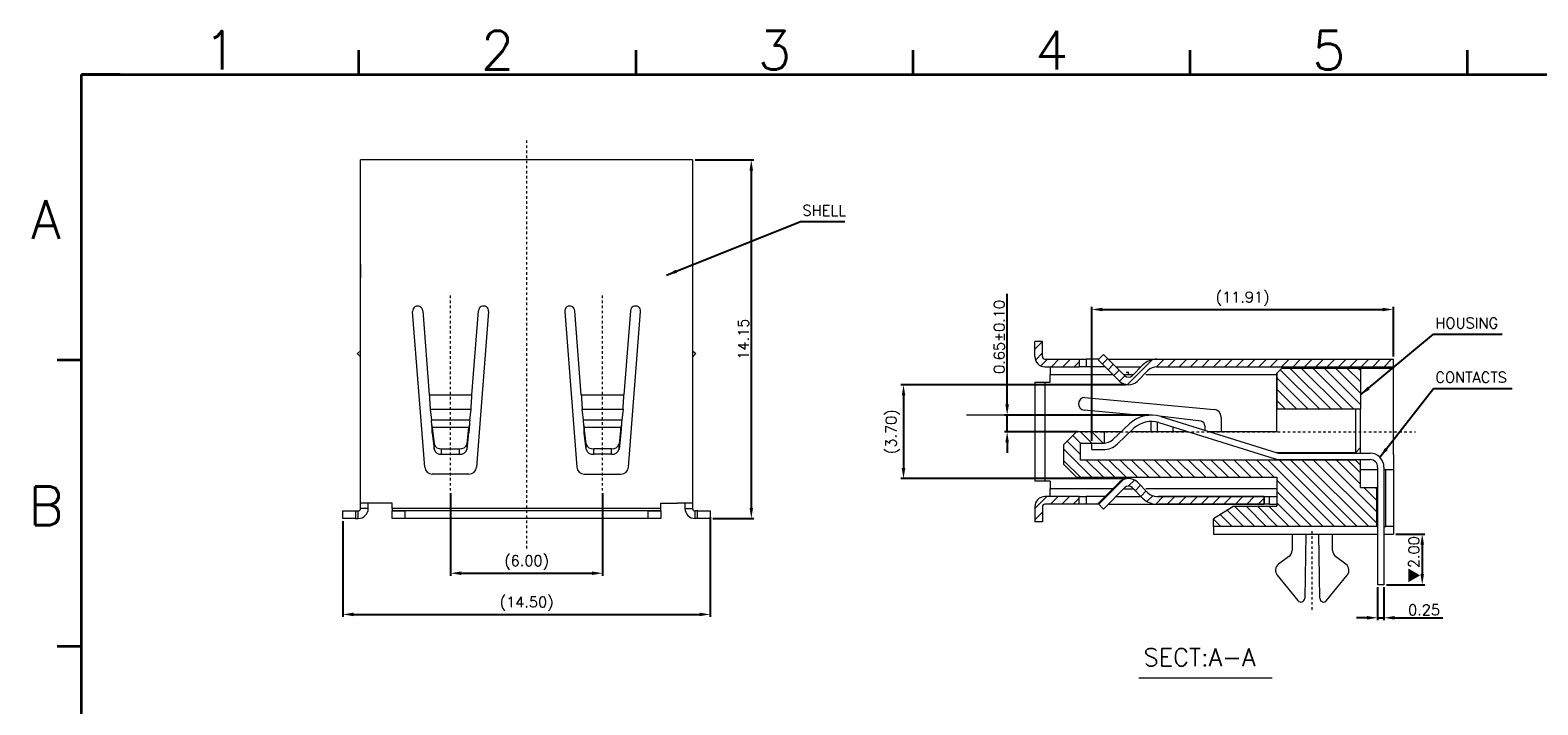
# Model space of a CAD drawing. Header units: millimetres. Extents: x -1657 to 8845, y -11980 to 3013.
# Tile 210 of 256: x 203 to 262, y 2316 to 2343. Entities that reach past the tile are written whole.
import ezdxf
from ezdxf.enums import TextEntityAlignment as Align

# ---------------------------------------------------------------- set-up
doc = ezdxf.new("R2010")
doc.units = ezdxf.units.MM
doc.linetypes.add('CENTER', pattern=[2, 1.25, -0.25, 0.25, -0.25])
doc.layers.add('51', color=6, linetype='CENTER')
doc.layers.add('FMT', color=7, linetype='Continuous', lineweight=35)
doc.layers.add('标注', color=3, linetype='Continuous', lineweight=9)
doc.styles.add('english', font='romans.shx', dxfattribs={"width": 0.75, "height": 2.5})
doc.styles.add('ROMANS', font='ROMANS.SHX')
doc.dimstyles.get("Standard").update_dxf_attribs({"dimtxt": 0.18, "dimasz": 0.18, "dimexe": 0.18, "dimexo": 0.0625, "dimgap": 0.09, "dimtad": 1, "dimrnd": 0.0005, "dimzin": 1, "dimdsep": 46, "dimtxsty": 'Standard', "dimcen": 0.09, "dimadec": 0, "dimazin": 2, "dimtfac": 1, "dimtmove": 0, "dimatfit": 3, "dimfxl": 0, "dimtolj": 1, "dimtzin": 0, "dimarcsym": 0})
doc.dimstyles.new('STANDARD$0', dxfattribs={"dimscale": 0.166667, "dimtxt": 2.5, "dimasz": 1.8, "dimexe": 0.5, "dimexo": 0.5, "dimgap": 1, "dimtad": 0, "dimzin": 0, "dimdsep": 46, "dimtxsty": 'ROMANS', "dimcen": 0, "dimclrd": 256, "dimclre": 256, "dimclrt": 4, "dimadec": 0, "dimazin": 0, "dimtfac": 0.7, "dimtofl": 0, "dimtmove": 0, "dimatfit": 3, "dimfxl": 0, "dimtolj": 1, "dimtzin": 0, "dimarcsym": 0})
pattern_1 = [(45, (725.34995, 2402.49085), (-0.2245064, 0.2245064), [])]
pattern_2 = [(45, (540.5216, 2418.26303), (-0.2245064, 0.2245064), [])]

# ---------------------------------------------------------------- blocks, each defined once
blk = doc.blocks.new('*D167')
at = {"color": 0, "linetype": 'Continuous', "lineweight": -2, "ltscale": 5}
for p, q in [((215.132, 2323.2), (215.132, 2319.416)), ((229.632, 2323.35), (229.632, 2319.416)), ((215.552, 2319.516), (229.212, 2319.516))]:
    blk.add_line(p, q, dxfattribs=at)
at = {"color": 0, "linetype": 'Continuous', "ltscale": 5}
for points in [[(215.552, 2319.586), (215.552, 2319.446), (215.132, 2319.516)], [(229.212, 2319.586), (229.212, 2319.446), (229.632, 2319.516)]]:
    blk.add_solid(points, dxfattribs=at)
at = {"layer": 'Defpoints', "color": 0, "linetype": 'Continuous', "ltscale": 5}
for p in [(215.132, 2323.3), (229.632, 2323.45), (229.632, 2319.516)]:
    blk.add_point(p, dxfattribs=at)
at = {"color": 0, "linetype": 'Continuous', "lineweight": 9, "ltscale": 5, "insert": (222.382, 2319.936), "char_height": 0.42, "attachment_point": 5, "style": 'ROMANS'}
blk.add_mtext('\\A1;(14.50)', dxfattribs=at)
blk = doc.blocks.new('*D221')
at = {"color": 0, "linetype": 'Continuous', "lineweight": -2, "ltscale": 5}
for p, q in [((246.037, 2328.576), (237.158, 2328.576)), ((237.258, 2328.156), (237.258, 2325.296)), ((246.037, 2324.876), (237.158, 2324.876))]:
    blk.add_line(p, q, dxfattribs=at)
at = {"color": 0, "linetype": 'Continuous', "ltscale": 5}
for points in [[(237.188, 2328.156), (237.328, 2328.156), (237.258, 2328.576)], [(237.188, 2325.296), (237.328, 2325.296), (237.258, 2324.876)]]:
    blk.add_solid(points, dxfattribs=at)
at = {"layer": 'Defpoints', "color": 0, "linetype": 'Continuous', "ltscale": 5}
for p in [(246.137, 2328.576), (237.258, 2324.876), (246.137, 2324.876)]:
    blk.add_point(p, dxfattribs=at)
at = {"color": 0, "linetype": 'Continuous', "lineweight": 9, "ltscale": 5, "insert": (236.838, 2326.726), "char_height": 0.42, "attachment_point": 5, "rotation": 90, "style": 'ROMANS'}
blk.add_mtext('\\A1;(3.70)', dxfattribs=at)
blk = doc.blocks.new('*D172')
at = {"color": 0, "linetype": 'Continuous', "lineweight": -2, "ltscale": 5}
for p, q in [((244.686, 2326.367), (244.686, 2331.647)), ((245.106, 2331.547), (256.171, 2331.547)), ((256.591, 2329.686), (256.591, 2331.647))]:
    blk.add_line(p, q, dxfattribs=at)
at = {"color": 0, "linetype": 'Continuous', "ltscale": 5}
for points in [[(245.106, 2331.617), (245.106, 2331.477), (244.686, 2331.547)], [(256.171, 2331.617), (256.171, 2331.477), (256.591, 2331.547)]]:
    blk.add_solid(points, dxfattribs=at)
at = {"layer": 'Defpoints', "color": 0, "linetype": 'Continuous', "ltscale": 5}
for p in [(256.591, 2331.547), (256.591, 2329.586), (244.686, 2326.267)]:
    blk.add_point(p, dxfattribs=at)
at = {"color": 0, "linetype": 'Continuous', "lineweight": 9, "ltscale": 5, "insert": (250.639, 2331.967), "char_height": 0.42, "attachment_point": 5, "style": 'ROMANS'}
blk.add_mtext('\\A1;(11.91)', dxfattribs=at)
blk = doc.blocks.new('*D222')
at = {"color": 0, "linetype": 'Continuous', "lineweight": -2, "ltscale": 5}
for p, q in [((241.348, 2327.8), (241.348, 2332.165)), ((246.935, 2327.38), (241.248, 2327.38)), ((241.348, 2326.726), (241.348, 2327.38)), ((244.142, 2326.726), (241.248, 2326.726)), ((241.348, 2326.306), (241.348, 2325.886))]:
    blk.add_line(p, q, dxfattribs=at)
at = {"color": 0, "linetype": 'Continuous', "ltscale": 5}
for points in [[(241.278, 2327.8), (241.418, 2327.8), (241.348, 2327.38)], [(241.278, 2326.306), (241.418, 2326.306), (241.348, 2326.726)]]:
    blk.add_solid(points, dxfattribs=at)
at = {"layer": 'Defpoints', "color": 0, "linetype": 'Continuous', "ltscale": 5}
for p in [(241.348, 2327.38), (247.035, 2327.38), (244.242, 2326.726)]:
    blk.add_point(p, dxfattribs=at)
at = {"color": 0, "linetype": 'Continuous', "lineweight": 9, "ltscale": 5, "insert": (241.038, 2330.465), "char_height": 0.42, "attachment_point": 5, "rotation": 90, "style": 'ROMANS'}
blk.add_mtext('\\A1;0.65%%p0.10', dxfattribs=at)
blk = doc.blocks.new('*D225')
at = {"color": 0, "linetype": 'Continuous', "lineweight": -2, "ltscale": 5}
for p, q in [((256.691, 2322.686), (257.83, 2322.686)), ((257.73, 2322.266), (257.73, 2321.106)), ((256.321, 2320.686), (257.83, 2320.686))]:
    blk.add_line(p, q, dxfattribs=at)
at = {"color": 0, "linetype": 'Continuous', "ltscale": 5}
for points in [[(257.66, 2322.266), (257.8, 2322.266), (257.73, 2322.686)], [(257.66, 2321.106), (257.8, 2321.106), (257.73, 2320.686)]]:
    blk.add_solid(points, dxfattribs=at)
at = {"layer": 'Defpoints', "color": 0, "linetype": 'Continuous', "ltscale": 5}
for p in [(256.591, 2322.686), (256.221, 2320.686), (257.73, 2320.686)]:
    blk.add_point(p, dxfattribs=at)
at = {"color": 0, "linetype": 'Continuous', "lineweight": 9, "ltscale": 5, "insert": (257.42, 2321.686), "char_height": 0.42, "attachment_point": 5, "rotation": 90, "style": 'ROMANS'}
blk.add_mtext('\\A1;{\\fSimSun|b0|i0|c134|p6;▼}2.00', dxfattribs=at)
blk = doc.blocks.new('*D226')
at = {"color": 0, "linetype": 'Continuous', "lineweight": -2, "ltscale": 5}
for p, q in [((219.382, 2324.299), (219.382, 2321.041)), ((225.382, 2324.299), (225.382, 2321.041)), ((219.802, 2321.141), (224.962, 2321.141))]:
    blk.add_line(p, q, dxfattribs=at)
at = {"color": 0, "linetype": 'Continuous', "ltscale": 5}
for points in [[(219.802, 2321.211), (219.802, 2321.071), (219.382, 2321.141)], [(224.962, 2321.211), (224.962, 2321.071), (225.382, 2321.141)]]:
    blk.add_solid(points, dxfattribs=at)
at = {"layer": 'Defpoints', "color": 0, "linetype": 'Continuous', "ltscale": 5}
for p in [(219.382, 2324.399), (225.382, 2324.399), (225.382, 2321.141)]:
    blk.add_point(p, dxfattribs=at)
at = {"color": 0, "linetype": 'Continuous', "lineweight": 9, "ltscale": 5, "insert": (222.382, 2321.561), "char_height": 0.42, "attachment_point": 5, "style": 'ROMANS'}
blk.add_mtext('\\A1;(6.00)', dxfattribs=at)
blk = doc.blocks.new('*D227')
at = {"color": 0, "linetype": 'Continuous', "lineweight": -2, "ltscale": 5}
for p, q in [((229.032, 2337.45), (231.35, 2337.45)), ((231.25, 2337.03), (231.25, 2323.72)), ((229.732, 2323.3), (231.35, 2323.3))]:
    blk.add_line(p, q, dxfattribs=at)
at = {"color": 0, "linetype": 'Continuous', "ltscale": 5}
for points in [[(231.18, 2337.03), (231.32, 2337.03), (231.25, 2337.45)], [(231.18, 2323.72), (231.32, 2323.72), (231.25, 2323.3)]]:
    blk.add_solid(points, dxfattribs=at)
at = {"layer": 'Defpoints', "color": 0, "linetype": 'Continuous', "ltscale": 5}
for p in [(228.932, 2337.45), (229.632, 2323.3), (231.25, 2323.3)]:
    blk.add_point(p, dxfattribs=at)
at = {"color": 0, "linetype": 'Continuous', "lineweight": 9, "ltscale": 5, "insert": (230.94, 2330.375), "char_height": 0.42, "attachment_point": 5, "rotation": 90, "style": 'ROMANS'}
blk.add_mtext('\\A1;14.15', dxfattribs=at)
blk = doc.blocks.new('*D229')
at = {"color": 0, "linetype": 'Continuous', "lineweight": -2, "ltscale": 5}
for p, q in [((255.971, 2320.586), (255.971, 2319.284)), ((256.221, 2320.586), (256.221, 2319.284)), ((255.551, 2319.384), (255.131, 2319.384)), ((255.971, 2319.384), (256.221, 2319.384)), ((256.641, 2319.384), (258.541, 2319.384))]:
    blk.add_line(p, q, dxfattribs=at)
at = {"color": 0, "linetype": 'Continuous', "ltscale": 5}
for points in [[(255.551, 2319.454), (255.551, 2319.314), (255.971, 2319.384)], [(256.641, 2319.454), (256.641, 2319.314), (256.221, 2319.384)]]:
    blk.add_solid(points, dxfattribs=at)
at = {"layer": 'Defpoints', "color": 0, "linetype": 'Continuous', "ltscale": 5}
for p in [(255.971, 2320.686), (256.221, 2320.686), (255.971, 2319.384)]:
    blk.add_point(p, dxfattribs=at)
at = {"color": 0, "linetype": 'Continuous', "lineweight": 9, "ltscale": 5, "insert": (257.801, 2319.694), "char_height": 0.42, "attachment_point": 5, "style": 'ROMANS'}
blk.add_mtext('\\A1;0.25', dxfattribs=at)

msp = doc.modelspace()

# ---------------------------------------------------------------- hatches: boundary and pattern name
at = {"layer": '标注', "lineweight": 13, "ltscale": 0.5}
h = msp.add_hatch(dxfattribs=at)
h.set_pattern_fill('ANSI31', color=4, scale=0.1, style=0)
h.set_pattern_definition(pattern_1)
edge = h.paths.add_edge_path(flags=0)
edge.add_line((242.7411, 2329.6858), (242.7411, 2330.2858))
edge.add_line((242.7411, 2330.2858), (242.4411, 2330.2858))
edge.add_line((242.4411, 2330.2858), (242.4411, 2329.6858))
edge.add_arc((242.8411, 2329.6858), 0.4, 180, 270)
edge.add_line((242.8411, 2329.2858), (244.1911, 2329.2858))
edge.add_line((244.1911, 2329.2858), (244.1911, 2329.5858))
edge.add_line((244.1911, 2329.5858), (242.8411, 2329.5858))
edge.add_arc((242.8411, 2329.6858), 0.1, 180, 270, ccw=False)
h = msp.add_hatch(dxfattribs=at)
h.set_pattern_fill('ANSI31', color=4, scale=0.1, style=0)
h.set_pattern_definition(pattern_2)
h.paths.add_polyline_path([(256.5911, 2329.5858), (247.2608, 2329.5858, 0.1989124), (246.6952, 2329.3515), (246.278, 2328.9343, -0.4142136), (245.9952, 2328.9343), (245.1525, 2329.7771), (244.9404, 2329.5649), (245.7831, 2328.7222, 0.4142136), (246.4902, 2328.7222), (246.9073, 2329.1393, -0.1989124), (247.2608, 2329.2858), (256.5911, 2329.2858)])
at = {"layer": '标注', "ltscale": 0.2}
h = msp.add_hatch(dxfattribs=at)
h.set_pattern_fill('ANSI31', color=6, scale=0.1, angle=90, style=0)
h.set_pattern_definition([(135, (862.47452, 2005.29182), (-0.2245064, -0.2245064), [])])
h.paths.add_polyline_path([(255.2911, 2325.4058), (255.0911, 2325.6058), (244.2411, 2325.6058), (244.2411, 2326.2758), (245.1911, 2326.2758), (245.1911, 2326.7258), (244.0911, 2326.7258), (243.5911, 2326.2258), (243.5911, 2325.4258), (244.0911, 2324.9258), (251.9911, 2324.9258), (251.9911, 2323.7858), (250.2911, 2323.7858), (249.4911, 2323.2858), (249.4911, 2322.9858), (255.9411, 2322.9858), (255.9411, 2324.5258), (255.2911, 2324.5258)])
h.paths.add_polyline_path([(255.2911, 2329.2358), (252.1911, 2329.2358), (251.9911, 2329.0358), (251.9911, 2327.6258), (255.2911, 2327.6258)])
at = {"layer": '标注', "lineweight": 13, "ltscale": 0.5}
h = msp.add_hatch(dxfattribs=at)
h.set_pattern_fill('ANSI31', color=4, scale=0.1, style=0)
h.set_pattern_definition(pattern_2)
h.paths.add_polyline_path([(251.4911, 2324.1658), (247.2608, 2324.1658, -0.1989124), (246.9073, 2324.3122), (246.4902, 2324.7293, 0.4142136), (245.7831, 2324.7293), (244.9404, 2323.8866), (245.1525, 2323.6745), (245.9952, 2324.5172, -0.4142136), (246.278, 2324.5172), (246.6952, 2324.1001, 0.1989124), (247.2608, 2323.8658), (247.2828, 2323.8658), (251.4911, 2323.8658)])
h = msp.add_hatch(dxfattribs=at)
h.set_pattern_fill('ANSI31', color=4, scale=0.1, style=0)
h.set_pattern_definition(pattern_1)
edge = h.paths.add_edge_path(flags=0)
edge.add_line((242.4411, 2323.1658), (242.7411, 2323.1658))
edge.add_line((242.7411, 2323.1658), (242.7411, 2323.7658))
edge.add_arc((242.8411, 2323.7658), 0.1, 90, 180, ccw=False)
edge.add_line((242.8411, 2323.8658), (244.1911, 2323.8658))
edge.add_line((244.1911, 2323.8658), (244.1911, 2324.1658))
edge.add_line((244.1911, 2324.1658), (242.8411, 2324.1658))
edge.add_arc((242.8411, 2323.7658), 0.4, 90, 180)
edge.add_line((242.4411, 2323.7658), (242.4411, 2323.1658))

# ---------------------------------------------------------------- linework, layer by layer
at = {"color": 7, "linetype": 'Continuous', "lineweight": 15}
for p, q in [((216.4324, 2337.45), (215.8324, 2337.45)), ((215.8324, 2323.9), (215.8324, 2337.45)), ((228.3324, 2337.45), (216.4324, 2337.45)), ((228.9324, 2337.45), (228.3324, 2337.45)), ((228.9324, 2337.45), (228.9324, 2323.9)), ((215.8324, 2333.3278), (215.8324, 2333.45)), ((215.8324, 2333.3278), (215.8324, 2332.9222)), ((228.9324, 2333.45), (228.9324, 2333.3278)), ((228.9324, 2333.3278), (228.9324, 2332.9222)), ((215.8324, 2332.9222), (215.8324, 2332.8)), ((228.9324, 2332.9222), (228.9324, 2332.8)), ((218.3609, 2325.3268), (217.8848, 2331.4691)), ((218.2836, 2331.5), (218.5408, 2328.1817)), ((220.2239, 2328.1817), (220.4812, 2331.5)), ((220.88, 2331.4691), (220.4038, 2325.3268)), ((223.8848, 2331.4691), (224.3609, 2325.3268)), ((224.5408, 2328.1817), (224.2836, 2331.5)), ((226.4812, 2331.5), (226.2239, 2328.1817)), ((226.4038, 2325.3268), (226.88, 2331.4691)), ((242.7411, 2330.2858), (242.4411, 2330.2858)), ((242.4411, 2329.6858), (242.4411, 2330.2858)), ((242.7411, 2329.6858), (242.7411, 2330.2858)), ((215.8324, 2329.9198), (215.7061, 2329.8139)), ((215.8324, 2329.6828), (215.8229, 2329.6748)), ((215.8324, 2329.6634), (215.8229, 2329.6748)), ((228.9324, 2329.9198), (229.0586, 2329.8139)), ((228.9324, 2329.6828), (228.9419, 2329.6748)), ((228.9324, 2329.6634), (228.9419, 2329.6748)), ((244.9404, 2329.5649), (245.1525, 2329.7771)), ((245.9952, 2328.9343), (245.1525, 2329.7771)), ((242.8411, 2329.5858), (244.1911, 2329.5858)), ((242.8411, 2329.2858), (244.1911, 2329.2858)), ((243.0411, 2329.2858), (243.0411, 2328.9858)), ((244.1911, 2329.5858), (244.468, 2329.5858)), ((244.1911, 2329.5858), (244.1911, 2329.2858)), ((244.468, 2329.2858), (244.1911, 2329.2858)), ((244.9612, 2329.5858), (244.468, 2329.5858)), ((244.468, 2329.5858), (244.468, 2329.2858)), ((245.2195, 2329.2858), (244.468, 2329.2858)), ((245.7831, 2328.7222), (244.9404, 2329.5649)), ((245.3438, 2329.5858), (247.2828, 2329.5858)), ((245.6438, 2329.2858), (246.6295, 2329.2858)), ((246.6952, 2329.3515), (246.278, 2328.9343)), ((246.9073, 2329.1393), (246.4902, 2328.7222)), ((247.2435, 2329.2858), (256.5911, 2329.2858)), ((247.2608, 2329.5858), (256.5911, 2329.5858)), ((252.1911, 2329.2358), (251.9911, 2329.0358)), ((251.9911, 2329.0358), (251.9911, 2327.6258)), ((251.9911, 2327.6258), (251.9911, 2329.0358)), ((252.1911, 2329.2358), (255.2911, 2329.2358)), ((255.2911, 2329.2358), (256.5911, 2329.2358)), ((255.2911, 2329.2358), (255.2911, 2327.6258)), ((256.5911, 2329.2858), (256.5911, 2329.5858)), ((256.5911, 2329.2858), (256.5911, 2329.2358)), ((256.5911, 2325.8258), (256.5911, 2329.2358)), ((242.4411, 2328.6758), (242.4411, 2328.1758)), ((242.4411, 2328.6758), (242.8411, 2328.6758)), ((242.4411, 2328.6758), (242.4411, 2324.7758)), ((242.8411, 2328.6758), (243.0411, 2328.6758)), ((242.8411, 2328.6758), (242.8411, 2324.7758)), ((243.0411, 2328.9858), (245.5195, 2328.9858)), ((243.0411, 2328.6758), (243.0411, 2328.9858)), ((245.9438, 2328.9858), (246.3295, 2328.9858)), ((246.8157, 2328.9858), (251.9911, 2328.9858)), ((218.5408, 2328.1817), (220.2239, 2328.1817)), ((224.5408, 2328.1817), (226.2239, 2328.1817)), ((242.4411, 2328.1758), (242.4411, 2325.2758)), ((244.4142, 2328.0736), (249.5188, 2327.601)), ((218.5767, 2327.616), (218.6249, 2327.1769)), ((218.5767, 2327.616), (220.188, 2327.616)), ((220.1399, 2327.1769), (220.188, 2327.616)), ((224.6249, 2327.1769), (224.5767, 2327.616)), ((224.5767, 2327.616), (226.188, 2327.616)), ((226.188, 2327.616), (226.1399, 2327.1769)), ((246.7764, 2327.3528), (244.3911, 2327.5736)), ((246.7764, 2327.3528), (246.6872, 2327.361)), ((249.0088, 2327.1367), (247.3659, 2327.3353)), ((247.4075, 2327.3231), (252.0022, 2325.8894)), ((249.7911, 2327.3023), (249.7911, 2326.7258)), ((251.9911, 2326.7258), (251.9911, 2327.6258)), ((251.9911, 2327.6258), (255.2911, 2327.6258)), ((255.0911, 2327.6258), (255.0911, 2325.8958)), ((255.2911, 2325.8758), (255.2911, 2327.6258)), ((220.1399, 2327.1769), (218.6249, 2327.1769)), ((218.6602, 2326.6819), (218.6602, 2326.8941)), ((220.1046, 2326.8941), (218.6602, 2326.8941)), ((218.6602, 2326.8941), (218.7311, 2326.2471)), ((218.6602, 2326.6819), (218.7311, 2326.0349)), ((220.0336, 2326.2471), (220.1046, 2326.8941)), ((220.0336, 2326.0349), (220.1046, 2326.6819)), ((220.1046, 2326.8941), (220.1046, 2326.6819)), ((226.1399, 2327.1769), (224.6249, 2327.1769)), ((224.6602, 2326.8941), (224.6602, 2326.6819)), ((226.1046, 2326.8941), (224.6602, 2326.8941)), ((224.7311, 2326.2471), (224.6602, 2326.8941)), ((224.7311, 2326.0349), (224.6602, 2326.6819)), ((226.1046, 2326.8941), (226.0336, 2326.2471)), ((226.1046, 2326.6819), (226.0336, 2326.0349)), ((226.1046, 2326.6819), (226.1046, 2326.8941)), ((243.5911, 2326.2258), (244.0911, 2326.7258)), ((245.1911, 2326.7258), (244.0911, 2326.7258)), ((245.8441, 2326.7258), (245.1911, 2326.7258)), ((245.1911, 2326.2758), (245.1911, 2326.7258)), ((245.5182, 2326.4195), (246.179, 2327.0407)), ((245.6895, 2326.2373), (246.3503, 2326.8585)), ((245.8441, 2326.7258), (245.8405, 2326.7258)), ((248.4826, 2326.7258), (246.2091, 2326.7258)), ((247.0367, 2326.7258), (247.0367, 2327.1299)), ((247.2867, 2326.7258), (247.2867, 2327.0977)), ((247.333, 2327.0845), (251.9277, 2325.6507)), ((247.9001, 2327.1694), (247.9001, 2327.1704)), ((247.9001, 2326.7258), (247.9001, 2326.9075)), ((248.4715, 2326.7258), (248.4715, 2326.7292)), ((249.1463, 2326.9607), (249.1463, 2326.7805)), ((251.9911, 2326.7258), (249.3218, 2326.7258)), ((251.9911, 2326.7258), (249.3218, 2326.7258)), ((218.7311, 2326.0349), (218.7311, 2326.2471)), ((219.0302, 2325.8392), (219.0302, 2326.0513)), ((219.0302, 2326.0513), (219.7345, 2326.0513)), ((219.7345, 2325.8392), (219.7345, 2326.0513)), ((220.0336, 2326.0349), (220.0336, 2326.2471)), ((224.7311, 2326.0349), (224.7311, 2326.2471)), ((225.0302, 2325.8392), (225.0302, 2326.0513)), ((225.7345, 2326.0513), (225.0302, 2326.0513)), ((225.7345, 2325.8392), (225.7345, 2326.0513)), ((226.0336, 2326.0349), (226.0336, 2326.2471)), ((243.5911, 2325.4258), (243.5911, 2326.2258)), ((244.2411, 2326.2758), (245.1911, 2326.2758)), ((244.2411, 2325.6058), (244.2411, 2326.2758)), ((244.6862, 2326.2674), (245.1449, 2326.2703)), ((244.6877, 2326.0174), (244.6862, 2326.2674)), ((255.2911, 2326.0958), (255.0911, 2325.8958)), ((255.2911, 2325.8758), (255.2911, 2326.0958)), ((219.0302, 2325.8392), (219.7345, 2325.8392)), ((225.7345, 2325.8392), (225.0302, 2325.8392)), ((255.0911, 2325.6058), (244.2411, 2325.6058)), ((255.0911, 2325.6058), (244.2411, 2325.6058)), ((244.6877, 2326.0174), (245.1465, 2326.0203)), ((255.0911, 2325.8958), (251.9911, 2325.8958)), ((251.9911, 2325.8931), (251.9911, 2325.8958)), ((251.9911, 2325.6058), (251.9911, 2325.635)), ((252.0915, 2325.8758), (255.6711, 2325.8758)), ((252.0915, 2325.6258), (255.6713, 2325.6258)), ((255.0911, 2325.8958), (255.0911, 2325.8758)), ((255.0911, 2325.6258), (255.0911, 2325.6058)), ((255.0911, 2325.6058), (255.2911, 2325.4058)), ((255.2911, 2324.5258), (255.2911, 2325.6258)), ((255.2911, 2324.5258), (255.2911, 2325.6258)), ((256.5911, 2325.8258), (256.5911, 2322.9858)), ((220.1047, 2325.05), (218.66, 2325.05)), ((224.66, 2325.05), (226.1047, 2325.05)), ((242.4411, 2325.2758), (242.4411, 2324.7758)), ((244.0911, 2324.9258), (243.5911, 2325.4258)), ((244.0911, 2324.9258), (251.9911, 2324.9258)), ((251.9911, 2324.9258), (251.9911, 2323.7858)), ((255.2911, 2324.5258), (255.2911, 2325.4058)), ((255.2911, 2325.2358), (255.971, 2325.2358)), ((255.9711, 2325.3258), (255.9711, 2320.6858)), ((256.2211, 2325.3263), (256.2211, 2320.6858)), ((256.2211, 2325.2358), (256.5911, 2325.2358)), ((256.2911, 2322.9858), (256.2911, 2325.2358)), ((242.8411, 2324.7758), (242.4411, 2324.7758)), ((243.0411, 2324.7758), (242.8411, 2324.7758)), ((243.0411, 2324.7758), (243.0411, 2324.4658)), ((245.5375, 2324.4658), (243.0411, 2324.4658)), ((243.0411, 2324.1658), (243.0411, 2324.4658)), ((245.7831, 2324.7293), (244.9404, 2323.8866)), ((245.9952, 2324.5172), (245.1525, 2323.6745)), ((245.9438, 2324.4658), (246.3295, 2324.4658)), ((246.6952, 2324.1001), (246.278, 2324.5172)), ((246.9073, 2324.3122), (246.4902, 2324.7293)), ((251.9911, 2324.4658), (246.8157, 2324.4658)), ((255.2911, 2324.5258), (255.9411, 2324.5258)), ((255.9411, 2322.9858), (255.9411, 2324.5258)), ((215.8324, 2323.7), (215.8324, 2323.9)), ((216.4324, 2323.9), (215.8324, 2323.9)), ((216.1324, 2323.7), (215.8324, 2323.7)), ((216.1324, 2323.7), (216.1324, 2323.9)), ((217.0824, 2323.9), (216.4324, 2323.9)), ((217.0824, 2323.7), (217.0824, 2323.9)), ((217.0824, 2323.7), (217.0824, 2323.6)), ((227.6824, 2323.7), (217.0824, 2323.7)), ((227.6824, 2323.7), (227.6824, 2323.9)), ((227.6824, 2323.9), (228.3324, 2323.9)), ((227.6824, 2323.6), (227.6824, 2323.7)), ((228.9324, 2323.9), (228.3324, 2323.9)), ((228.6324, 2323.9), (228.6324, 2323.7)), ((228.6324, 2323.7), (228.9324, 2323.7)), ((228.9324, 2323.9), (228.9324, 2323.7)), ((242.4411, 2323.7658), (242.4411, 2323.1658)), ((242.7411, 2323.7658), (242.7411, 2323.1658)), ((244.1911, 2324.1658), (242.8411, 2324.1658)), ((244.1911, 2323.8658), (242.8411, 2323.8658)), ((244.1911, 2324.1658), (244.468, 2324.1658)), ((244.1911, 2323.8658), (244.1911, 2324.1658)), ((244.468, 2323.8658), (244.1911, 2323.8658)), ((245.2375, 2324.1658), (244.468, 2324.1658)), ((244.468, 2324.1658), (244.468, 2323.8658)), ((244.9612, 2323.8658), (244.468, 2323.8658)), ((244.9404, 2323.8866), (245.1525, 2323.6745)), ((245.3438, 2323.8658), (247.2828, 2323.8658)), ((245.6438, 2324.1658), (246.6295, 2324.1658)), ((247.2608, 2324.1658), (251.4911, 2324.1658)), ((247.2608, 2323.8658), (251.4911, 2323.8658)), ((251.4911, 2324.1658), (247.3228, 2324.1658)), ((251.4911, 2323.8658), (247.3228, 2323.8658)), ((250.2911, 2323.7858), (249.4911, 2323.2858)), ((250.2911, 2323.7858), (251.9911, 2323.7858)), ((251.4911, 2324.1658), (251.6911, 2324.1658)), ((251.4911, 2324.1658), (251.4911, 2323.8658)), ((251.4911, 2323.8658), (251.4911, 2324.1658)), ((251.6911, 2323.8658), (251.4911, 2323.8658)), ((251.6911, 2324.1658), (251.9911, 2324.1658)), ((251.6911, 2324.1658), (251.6911, 2323.8658)), ((251.6911, 2323.8658), (251.9911, 2323.8658)), ((215.1324, 2323.6), (215.6324, 2323.6)), ((215.1324, 2323.3), (215.1324, 2323.6)), ((215.6324, 2323.3), (215.1324, 2323.3)), ((215.6324, 2323.6), (215.7324, 2323.6)), ((215.6324, 2323.6), (215.6324, 2323.3)), ((215.6324, 2323.3), (215.7324, 2323.3)), ((215.7324, 2323.3), (215.7324, 2323.6)), ((217.0824, 2323.3), (217.0824, 2323.6)), ((217.0824, 2323.6), (217.5824, 2323.6)), ((227.6824, 2323.6), (217.0824, 2323.6)), ((217.5824, 2323.3), (217.0824, 2323.3)), ((217.5824, 2323.6), (217.5824, 2323.3)), ((227.1824, 2323.6), (217.5824, 2323.6)), ((227.1824, 2323.3), (217.5824, 2323.3)), ((227.1824, 2323.3), (227.1824, 2323.6)), ((227.1824, 2323.6), (227.6824, 2323.6)), ((227.6824, 2323.3), (227.1824, 2323.3)), ((227.6824, 2323.6), (227.6824, 2323.3)), ((229.1324, 2323.6), (229.0324, 2323.6)), ((229.0324, 2323.3), (229.0324, 2323.6)), ((229.1324, 2323.3), (229.0324, 2323.3)), ((229.1324, 2323.6), (229.6324, 2323.6)), ((229.1324, 2323.3), (229.1324, 2323.6)), ((229.6324, 2323.3), (229.1324, 2323.3)), ((229.6324, 2323.6), (229.6324, 2323.3)), ((242.7411, 2323.1658), (242.4411, 2323.1658)), ((249.4911, 2322.9858), (249.4911, 2323.2858)), ((249.4911, 2322.9858), (249.4911, 2322.6858)), ((255.9411, 2322.9858), (249.4911, 2322.9858)), ((249.4911, 2322.6858), (255.9711, 2322.6858)), ((252.5911, 2322.6858), (252.5911, 2322.0375)), ((253.1358, 2322.6858), (253.0911, 2320.1531)), ((253.6912, 2320.1531), (253.6465, 2322.6858)), ((254.1911, 2322.0375), (254.1911, 2322.6858)), ((255.9411, 2322.9858), (255.9711, 2322.9858)), ((256.2211, 2322.9858), (256.2911, 2322.9858)), ((256.2211, 2322.6858), (256.5911, 2322.6858)), ((256.5911, 2322.9858), (256.2911, 2322.9858)), ((256.5911, 2322.9858), (256.5911, 2322.6858)), ((252.4689, 2321.7958), (252.0633, 2321.4974)), ((254.7189, 2321.4974), (254.3133, 2321.7958)), ((252.0083, 2321.0667), (252.8247, 2320.0612)), ((253.9576, 2320.0612), (254.774, 2321.0667)), ((256.2211, 2320.6858), (255.9711, 2320.6858))]:
    msp.add_line(p, q, dxfattribs=at)
at = {"color": 3, "linetype": 'Continuous', "lineweight": 9}
msp.add_line((246.9352, 2327.3799), (239.7473, 2327.3799), dxfattribs=at)
at = {"color": 7, "linetype": 'Continuous', "lineweight": 15, "flags": 128}
for points in [[(215.8229, 2329.6748), (215.7995, 2329.7026), (215.7774, 2329.7289), (215.7572, 2329.753), (215.7397, 2329.7739), (215.7254, 2329.7909), (215.7148, 2329.8035), (215.7083, 2329.8113), (215.7061, 2329.8139)], [(228.9419, 2329.6748), (228.9652, 2329.7026), (228.9873, 2329.7289), (229.0075, 2329.753), (229.025, 2329.7739), (229.0393, 2329.7909), (229.0499, 2329.8035), (229.0564, 2329.8113), (229.0586, 2329.8139)], [(218.6602, 2326.8941), (218.6514, 2326.9589), (218.6425, 2327.0355), (218.6337, 2327.112), (218.6249, 2327.1769)], [(218.6602, 2326.6819), (218.6514, 2326.8441), (218.6425, 2327.0355)], [(220.1399, 2327.1769), (220.1311, 2327.112), (220.1222, 2327.0355), (220.1134, 2326.9589), (220.1046, 2326.8941)], [(220.1222, 2327.0355), (220.1134, 2326.8441), (220.1046, 2326.6819)], [(224.6602, 2326.8941), (224.6514, 2326.9589), (224.6425, 2327.0355), (224.6337, 2327.112), (224.6249, 2327.1769)], [(224.6602, 2326.6819), (224.6514, 2326.8441), (224.6425, 2327.0355)], [(226.1399, 2327.1769), (226.1311, 2327.112), (226.1222, 2327.0355), (226.1134, 2326.9589), (226.1046, 2326.8941)], [(226.1222, 2327.0355), (226.1134, 2326.8441), (226.1046, 2326.6819)]]:
    msp.add_lwpolyline(points, dxfattribs=at)
at = {"color": 7, "linetype": 'Continuous', "lineweight": 15}
for centre, radius, start, end in [((218.0842, 2331.4845), 0.2, 4.432668, 184.432668), ((220.6806, 2331.4845), 0.2, 355.567332, 175.567332), ((224.0842, 2331.4845), 0.2, 4.432668, 184.432668), ((226.6806, 2331.4845), 0.2, 355.567332, 175.567332), ((242.8411, 2329.6858), 0.4, 180, 270), ((242.8411, 2329.6858), 0.1, 180, 270), ((247.2608, 2328.7858), 0.8, 90, 135), ((247.2608, 2328.7858), 0.5, 90, 135), ((246.1366, 2329.0758), 0.5, 225, 315), ((246.1366, 2329.0758), 0.2, 225, 315), ((245.5167, 2329.6107), 27.0137, 183.032312, 184.234561), ((193.2523, 2329.6104), 27.0095, 355.765344, 356.967783), ((251.5125, 2329.6104), 27.0095, 183.032217, 184.234656), ((199.248, 2329.6107), 27.0137, 355.765439, 356.967688), ((244.4142, 2327.8231), 0.2505, 90, 264.709919), ((247.0352, 2326.1299), 1.25, 72.66978, 133.22793), ((249.4911, 2327.3023), 0.3, 0, 84.709919), ((247.0352, 2326.1299), 1, 72.66978, 133.22793), ((248.9648, 2326.9607), 0.1815, 0, 75.982046), ((218.9968, 2326.3266), 0.2773, 196.669181, 276.928242), ((218.9968, 2326.1145), 0.2773, 196.669175, 276.928249), ((219.768, 2326.3266), 0.2773, 263.071676, 343.330901), ((219.768, 2326.1145), 0.2773, 263.071669, 343.330907), ((224.9968, 2326.3266), 0.2773, 196.669099, 276.928324), ((224.9968, 2326.1145), 0.2773, 196.669093, 276.928331), ((225.768, 2326.3266), 0.2773, 263.071758, 343.330819), ((225.768, 2326.1145), 0.2773, 263.071751, 343.330825), ((245.1415, 2326.8203), 0.55, 270.354093, 313.22793), ((245.1415, 2326.8203), 0.8, 270.354093, 313.22793), ((252.0915, 2326.1758), 0.55, 252.66978, 273.354093), ((252.0915, 2326.1758), 0.3, 252.66978, 273.354093), ((255.6711, 2325.3258), 0.55, 0, 90), ((255.6711, 2325.3258), 0.3, 0, 90), ((218.66, 2325.35), 0.3, 184.432668, 270), ((220.1047, 2325.35), 0.3, 270, 355.567332), ((224.66, 2325.35), 0.3, 184.432668, 270), ((226.1047, 2325.35), 0.3, 270, 355.567332), ((246.1366, 2324.3758), 0.5, 45, 135), ((246.1366, 2324.3758), 0.2, 45, 135), ((247.2608, 2324.6658), 0.5, 225, 270), ((215.7324, 2323.7), 0.4, 270, 0), ((215.7324, 2323.7), 0.1, 270, 0), ((229.0324, 2323.7), 0.4, 180, 270), ((229.0324, 2323.7), 0.1, 180, 270), ((242.8411, 2323.7658), 0.4, 90, 180), ((242.8411, 2323.7658), 0.1, 90, 180), ((247.2608, 2324.6658), 0.8, 225, 270), ((252.2911, 2322.0375), 0.3, 306.346368, 0), ((254.4911, 2322.0375), 0.3, 180, 233.653632), ((252.2411, 2321.2558), 0.3, 126.346368, 219.077398), ((254.5411, 2321.2558), 0.3, 320.922602, 53.653632), ((252.9411, 2320.1558), 0.15, 219.077398, 358.989073), ((253.8411, 2320.1558), 0.15, 181.010927, 320.922602)]:
    msp.add_arc(centre, radius, start, end, dxfattribs=at)
at = {"layer": '51', "color": 1, "lineweight": 9, "ltscale": 0.03}
for p, q in [((222.3824, 2338.2188), (222.3824, 2322.1024)), ((219.3824, 2324.399), (219.3824, 2332.1895)), ((225.3824, 2324.399), (225.3824, 2332.1895)), ((246.0466, 2329.0758), (246.2266, 2329.0758)), ((246.1366, 2328.9858), (246.1366, 2329.1658)), ((242.0241, 2326.7258), (257.4592, 2326.7258)), ((253.3911, 2319.7015), (253.3911, 2322.8093))]:
    msp.add_line(p, q, dxfattribs=at)
at = {"layer": 'FMT'}
for p, q in [((215.7641, 2340.8236), (215.7641, 2341.7777)), ((226.7013, 2340.8236), (226.7013, 2341.7777)), ((237.6385, 2340.8236), (237.6385, 2341.7777)), ((248.5757, 2340.8236), (248.5757, 2341.7777)), ((259.5128, 2340.8236), (259.5128, 2341.7777)), ((259.5128, 2340.8236), (259.5128, 2341.7777)), ((204.8155, 2340.8236), (303.273, 2340.8236)), ((206.3419, 2340.8236), (204.8155, 2340.8236)), ((204.8155, 2273.0863), (204.8155, 2340.8236)), ((204.8155, 2338.8079), (204.8155, 2339.7619)), ((204.8155, 2329.5468), (203.8614, 2329.5468)), ((204.8155, 2318.2509), (203.8614, 2318.2509))]:
    msp.add_line(p, q, dxfattribs=at)
at = {"layer": '标注', "ltscale": 0.5}
msp.add_line((246.5429, 2317.0137), (251.8013, 2317.0137), dxfattribs=at)

# ---------------------------------------------------------------- texts
at = {"color": 3, "linetype": 'Continuous', "lineweight": 9, "char_height": 0.421949, "width": 6.452793, "attachment_point": 1}
for s, insert in [('{\\Fromans.shx|c0;SHELL}', (233.2696, 2335.6666)), ('{\\Fromans.shx|c0;HOUSING}', (258.2489, 2331.2228)), ('{\\Fromans.shx|c0;CONTACTS}', (258.2489, 2329.0839))]:
    msp.add_mtext(s, dxfattribs=dict(at, insert=insert))
at = {"color": 3, "linetype": 'Continuous', "lineweight": 9, "insert": (246.7322, 2318.1746), "char_height": 0.696976, "attachment_point": 1}
msp.add_mtext('{\\Fromans.shx|c0;SECT:A-A}', dxfattribs=at)
at = {"layer": 'FMT', "style": 'english'}
for s, p in [('1', (210.2955, 2341.0144)), ('2', (221.2327, 2341.0144)), ('3', (232.1699, 2341.0144)), ('4', (243.1071, 2341.0144)), ('5', (254.0442, 2341.0144))]:
    msp.add_text(s, height=1.5265, dxfattribs=at).set_placement(p, align=Align.CENTER)
for s, p in [('A', (203.4137, 2335.0993)), ('B', (203.4137, 2323.8034))]:
    msp.add_text(s, height=1.5265, dxfattribs=at).set_placement(p, align=Align.MIDDLE_CENTER)

# ---------------------------------------------------------------- dimensions: what is measured, and where the dimension line sits
at = {"color": 3, "linetype": 'Continuous', "lineweight": 9}
dim = msp.add_linear_dim(base=(231.2503, 2323.3), p1=(228.9324, 2337.45), p2=(229.6324, 2323.3), angle=90, dimstyle='STANDARD$0', override={"dimscale": 1, "dimtxt": 0.42, "dimasz": 0.42, "dimexe": 0.1, "dimexo": 0.1, "dimgap": 0.1, "dimtad": 1, "dimrnd": 0.0005, "dimzin": 1, "dimcen": 0.09, "dimdle": 1, "dimclrd": 0, "dimclre": 0, "dimclrt": 0, "dimadec": 3, "dimazin": 2, "dimtfac": 1, "dimtofl": 1}, dxfattribs=at)
dim.commit()
dim.dimension.update_dxf_attribs({"geometry": '*D227', "text_midpoint": (230.9403, 2330.375)})
for base, p1, p2, text, picture, middle in [((241.3482, 2327.3799), (244.2424, 2326.7258), (247.0352, 2327.3799), '<>%%p0.10', '*D222', (241.3482, 2330.4647)), ((257.7301, 2320.6858), (256.5911, 2322.6858), (256.2211, 2320.6858), '{\\fSimSun|b0|i0|c134|p6;\\M+2A1BF}<>', '*D225', (257.7301, 2321.6858))]:
    dim = msp.add_linear_dim(base=base, p1=p1, p2=p2, angle=90, text=text, dimstyle='STANDARD$0', override={"dimscale": 1, "dimtxt": 0.42, "dimasz": 0.42, "dimexe": 0.1, "dimexo": 0.1, "dimgap": 0.1, "dimtad": 1, "dimrnd": 0.0005, "dimzin": 1, "dimcen": 0.09, "dimdle": 1, "dimclrd": 0, "dimclre": 0, "dimclrt": 0, "dimadec": 3, "dimazin": 2, "dimtfac": 1, "dimtofl": 1}, dxfattribs=at)
    dim.commit()
    dim.dimension.update_dxf_attribs({"geometry": picture, "text_midpoint": middle, "dimtype": 160})
for base, p1, p2, override, picture, middle in [((256.5911, 2331.5473), (244.6862, 2326.2674), (256.5911, 2329.5858), {"dimscale": 1, "dimtxt": 0.42, "dimasz": 0.42, "dimexe": 0.1, "dimexo": 0.1, "dimgap": 0.1, "dimtad": 1, "dimrnd": 0.0005, "dimzin": 9, "dimcen": 0.09, "dimdle": 1, "dimclrd": 0, "dimclre": 0, "dimclrt": 0, "dimadec": 3, "dimazin": 2, "dimtfac": 1, "dimtofl": 1}, '*D172', (250.6387, 2331.9673)), ((225.3824, 2321.1414), (219.3824, 2324.399), (225.3824, 2324.399), {"dimscale": 1, "dimtxt": 0.42, "dimasz": 0.42, "dimexe": 0.1, "dimexo": 0.1, "dimgap": 0.1, "dimtad": 1, "dimrnd": 0.0005, "dimzin": 1, "dimcen": 0.09, "dimdle": 1, "dimclrd": 0, "dimclre": 0, "dimclrt": 0, "dimadec": 3, "dimazin": 2, "dimtfac": 1, "dimtofl": 1}, '*D226', (222.3824, 2321.5614)), ((229.6324, 2319.5158), (215.1324, 2323.3), (229.6324, 2323.45), {"dimscale": 1, "dimtxt": 0.42, "dimasz": 0.42, "dimexe": 0.1, "dimexo": 0.1, "dimgap": 0.1, "dimtad": 1, "dimrnd": 0.0005, "dimzin": 1, "dimcen": 0.09, "dimdle": 1, "dimclrd": 0, "dimclre": 0, "dimclrt": 0, "dimadec": 3, "dimazin": 2, "dimtfac": 1, "dimtofl": 1}, '*D167', (222.3824, 2319.9358))]:
    dim = msp.add_linear_dim(base=base, p1=p1, p2=p2, text='(<>)', dimstyle='STANDARD$0', override=override, dxfattribs=at)
    dim.commit()
    dim.dimension.update_dxf_attribs({"geometry": picture, "text_midpoint": middle})
dim = msp.add_linear_dim(base=(237.2583, 2324.8758), p1=(246.1366, 2328.5758), p2=(246.1366, 2324.8758), angle=90, text='(<>)', dimstyle='STANDARD$0', override={"dimscale": 1, "dimtxt": 0.42, "dimasz": 0.42, "dimexe": 0.1, "dimexo": 0.1, "dimgap": 0.1, "dimtad": 1, "dimrnd": 0.0005, "dimzin": 1, "dimcen": 0.09, "dimdle": 1, "dimclrd": 0, "dimclre": 0, "dimclrt": 0, "dimadec": 3, "dimazin": 2, "dimtfac": 1, "dimtofl": 1}, dxfattribs=at)
dim.commit()
dim.dimension.update_dxf_attribs({"geometry": '*D221', "text_midpoint": (236.8383, 2326.7258)})
dim = msp.add_linear_dim(base=(255.9711, 2319.3842), p1=(256.2211, 2320.6858), p2=(255.9711, 2320.6858), dimstyle='STANDARD$0', override={"dimscale": 1, "dimtxt": 0.42, "dimasz": 0.42, "dimexe": 0.1, "dimexo": 0.1, "dimgap": 0.1, "dimtad": 1, "dimrnd": 0.0005, "dimzin": 1, "dimcen": 0.09, "dimdle": 1, "dimclrd": 0, "dimclre": 0, "dimclrt": 0, "dimadec": 3, "dimazin": 2, "dimtfac": 1, "dimtofl": 1}, dxfattribs=at)
dim.commit()
dim.dimension.update_dxf_attribs({"geometry": '*D229', "text_midpoint": (257.8011, 2319.3842), "dimtype": 160})

# ---------------------------------------------------------------- leaders
for points in [[(227.903, 2332.8953), (233.1907, 2335.0166), (234.9465, 2335.0166)], [(255.2911, 2328.1751), (258.17, 2330.5728), (260.882, 2330.5728)], [(256.0601, 2325.7147), (258.17, 2328.4339), (261.2804, 2328.4339)]]:
    msp.add_leader(points, dimstyle='Standard', override={"dimtxt": 0.42, "dimasz": 0.42, "dimexe": 0.1, "dimexo": 0.1, "dimgap": 0.1, "dimtxsty": 'ROMANS', "dimdle": 1, "dimadec": 3}, dxfattribs=at)

doc.saveas('drawing.dxf')
